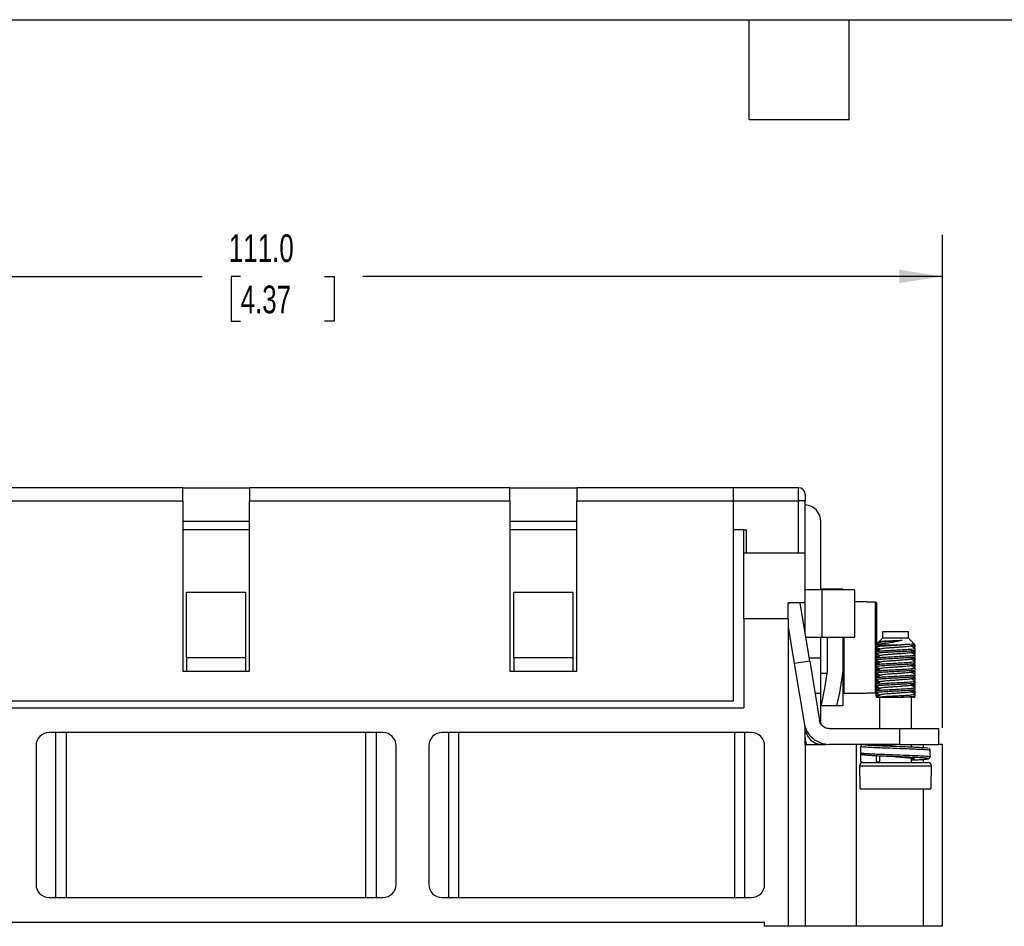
# Model space of a CAD drawing. Header units: millimetres. Extents: x 6 to 273, y 6 to 210.
# Tile 4 of 16: x 80 to 155, y 140 to 210. Entities that reach past the tile are written whole.
import ezdxf

# ---------------------------------------------------------------- set-up
doc = ezdxf.new("R2010")
doc.units = ezdxf.units.MM
doc.linetypes.add('SLD-Solid', pattern=[0])
doc.layers.add('DIMENSIONS', color=140, linetype='SLD-Solid', lineweight=25)
doc.layers.add('TEXT', color=140, linetype='SLD-Solid', lineweight=25)
doc.styles.add('SLDTEXTSTYLE0', font='TXT', dxfattribs={"width": 0.7})
doc.dimstyles.new('SLDDIMSTYLE1', dxfattribs={"dimtxt": 2.158008, "dimasz": 3.302, "dimexe": 0, "dimexo": 0.0625, "dimgap": 0.539502, "dimtad": 0, "dimtih": 1, "dimtoh": 1, "dimrnd": 1e-09, "dimzin": 4, "dimdsep": 46, "dimtxsty": 'SLDTEXTSTYLE0', "dimsah": 1, "dimcen": 0.09, "dimadec": 0, "dimazin": 1, "dimtfac": 1, "dimtofl": 0, "dimtmove": 0, "dimatfit": 3, "dimfxl": 0, "dimfrac": 2, "dimtolj": 1, "dimtzin": 12, "dimarcsym": 0})

# ---------------------------------------------------------------- blocks, each defined once
blk = doc.blocks.new('_D_6')
at = {"layer": 'DIMENSIONS'}
for p, q in [((39.662, 155.46), (39.662, 193.116)), ((150.662, 155.46), (150.662, 193.116)), ((39.662, 189.941), (94.112, 189.941)), ((97.036, 189.941), (96.311, 189.941)), ((96.311, 189.941), (96.311, 186.511)), ((103.449, 189.941), (104.173, 189.941)), ((104.173, 189.941), (104.173, 186.511)), ((150.662, 189.941), (106.373, 189.941)), ((96.311, 186.511), (97.036, 186.511)), ((104.173, 186.511), (103.449, 186.511))]:
    blk.add_line(p, q, dxfattribs=at)
for points in [[(39.662, 189.941), (42.964, 189.433), (42.964, 190.449)], [(150.662, 189.941), (147.36, 190.449), (147.36, 189.433)]]:
    blk.add_solid(points, dxfattribs=at)
at = {"layer": 'DIMENSIONS', "char_height": 2.1167, "attachment_point": 1, "style": 'SLDTEXTSTYLE0'}
for s, insert in [('111.0', (96.138, 193.153)), ('4.37', (97.036, 189.24))]:
    blk.add_mtext(s, dxfattribs=dict(at, insert=insert))

msp = doc.modelspace()

# ---------------------------------------------------------------- linework, layer by layer
for p, q in [((92.612, 173.79), (72.712, 173.79)), ((92.612, 172.79), (92.612, 173.79)), ((92.612, 173.79), (97.712, 173.79)), ((117.612, 173.79), (97.712, 173.79)), ((97.712, 173.79), (97.712, 172.79)), ((117.612, 172.79), (117.612, 173.79)), ((117.612, 173.79), (122.712, 173.79)), ((134.662, 173.79), (122.712, 173.79)), ((122.712, 173.79), (122.712, 172.79)), ((134.662, 173.79), (134.662, 172.79)), ((139.662, 173.79), (134.662, 173.79)), ((139.662, 172.79), (139.662, 173.79)), ((72.712, 172.79), (92.612, 172.79)), ((92.612, 172.79), (92.612, 159.79)), ((97.712, 159.79), (97.712, 172.79)), ((97.712, 172.79), (117.612, 172.79)), ((117.612, 172.79), (117.612, 159.79)), ((122.712, 159.79), (122.712, 172.79)), ((122.712, 172.79), (134.662, 172.79)), ((134.662, 172.79), (134.662, 157.49)), ((134.662, 172.79), (139.662, 172.79)), ((140.162, 172.79), (139.662, 172.79)), ((139.662, 168.79), (139.662, 172.79)), ((140.162, 168.79), (140.162, 172.79)), ((92.612, 171.25), (97.712, 171.25)), ((117.612, 171.25), (122.712, 171.25)), ((141.362, 165.99), (141.362, 171.19)), ((97.712, 170.59), (92.612, 170.59)), ((122.712, 170.59), (117.612, 170.59)), ((135.462, 170.59), (134.662, 170.59)), ((135.462, 168.79), (135.462, 170.59)), ((135.462, 170.59), (135.662, 170.59)), ((135.662, 170.59), (135.662, 168.79)), ((135.462, 163.79), (135.462, 168.79)), ((140.162, 168.79), (135.462, 168.79)), ((140.162, 164.99), (140.162, 168.79)), ((92.912, 160.79), (92.912, 165.79)), ((97.412, 165.79), (92.912, 165.79)), ((97.412, 165.79), (97.412, 160.79)), ((117.912, 160.79), (117.912, 165.79)), ((122.412, 165.79), (117.912, 165.79)), ((122.412, 165.79), (122.412, 160.79)), ((141.462, 165.99), (140.162, 165.99)), ((142.562, 166.04), (141.362, 166.04)), ((141.462, 162.39), (141.462, 165.99)), ((143.962, 165.99), (141.462, 165.99)), ((142.572, 165.99), (142.562, 166.04)), ((143.037, 166.04), (143.037, 165.99)), ((143.962, 162.39), (143.962, 165.99)), ((139.155, 164.99), (138.862, 164.942)), ((140.162, 164.99), (138.862, 164.99)), ((138.862, 163.79), (138.862, 164.99)), ((140.51, 160.551), (139.778, 164.99)), ((140.162, 162.665), (140.162, 164.99)), ((144.837, 165.09), (143.962, 165.09)), ((144.837, 165.09), (144.837, 165.064)), ((145.537, 158.125), (145.537, 165.055)), ((135.462, 163.79), (135.462, 156.99)), ((138.862, 163.79), (135.462, 163.79)), ((138.862, 163.79), (138.862, 140.29)), ((138.862, 163.173), (139.326, 160.356)), ((146.062, 162.796), (146.062, 162.296)), ((148.062, 162.796), (146.062, 162.796)), ((148.062, 162.296), (148.062, 162.796)), ((140.207, 162.39), (141.462, 162.39)), ((141.362, 160.79), (141.362, 162.39)), ((141.462, 162.39), (143.962, 162.39)), ((141.837, 162.39), (141.837, 159.791)), ((143.037, 162.39), (143.037, 159.791)), ((143.137, 161.59), (143.137, 162.39)), ((145.562, 161.772), (145.562, 161.648)), ((145.631, 161.796), (147.481, 161.796)), ((145.788, 162.023), (145.637, 161.871)), ((145.637, 161.851), (145.664, 161.835)), ((145.786, 162.015), (145.88, 161.96)), ((146.062, 162.296), (145.792, 162.026)), ((148.062, 162.296), (146.062, 162.296)), ((148.49, 161.867), (148.062, 162.296)), ((148.554, 161.78), (148.476, 161.825)), ((148.483, 161.861), (148.497, 161.857)), ((148.558, 161.777), (148.549, 161.78)), ((148.562, 161.648), (148.562, 161.772)), ((143.137, 158.09), (143.137, 161.59)), ((145.562, 161.272), (145.562, 161.148)), ((145.664, 161.085), (145.569, 161.03)), ((145.637, 161.319), (145.637, 161.59)), ((145.664, 161.585), (145.637, 161.569)), ((145.637, 161.351), (145.664, 161.335)), ((148.459, 161.585), (148.557, 161.642)), ((148.556, 161.279), (148.459, 161.335)), ((148.459, 161.085), (148.557, 161.142)), ((148.558, 161.027), (148.547, 161.03)), ((148.562, 161.398), (148.562, 161.522)), ((148.562, 161.148), (148.562, 161.272)), ((148.562, 160.898), (148.562, 161.022)), ((97.412, 160.79), (92.912, 160.79)), ((92.912, 160.79), (92.912, 159.79)), ((97.412, 160.79), (97.412, 159.79)), ((117.912, 160.79), (117.912, 159.79)), ((122.412, 160.79), (117.912, 160.79)), ((122.412, 160.79), (122.412, 159.79)), ((140.51, 160.551), (139.326, 160.356)), ((139.326, 160.356), (140.074, 155.823)), ((140.471, 160.79), (141.362, 160.79)), ((140.51, 160.551), (141.258, 156.018)), ((141.362, 158.09), (141.362, 160.79)), ((145.562, 160.772), (145.562, 160.648)), ((145.562, 160.272), (145.562, 160.148)), ((145.574, 160.272), (145.565, 160.277)), ((145.578, 160.885), (145.664, 160.835)), ((145.664, 160.585), (145.637, 160.569)), ((145.637, 160.351), (145.664, 160.335)), ((148.557, 160.778), (148.459, 160.835)), ((148.459, 160.585), (148.557, 160.642)), ((148.555, 160.28), (148.459, 160.335)), ((148.558, 160.277), (148.547, 160.28)), ((148.562, 160.648), (148.562, 160.772)), ((148.562, 160.398), (148.562, 160.522)), ((148.562, 160.148), (148.562, 160.272)), ((92.612, 159.79), (97.712, 159.79)), ((117.612, 159.79), (122.712, 159.79)), ((141.362, 159.64), (141.814, 159.64)), ((143.037, 159.791), (143.037, 157.14)), ((145.562, 159.772), (145.562, 159.648)), ((145.664, 160.085), (145.637, 160.069)), ((145.637, 159.851), (145.664, 159.835)), ((145.664, 159.585), (145.637, 159.569)), ((148.459, 160.085), (148.557, 160.142)), ((148.555, 159.779), (148.459, 159.835)), ((148.459, 159.585), (148.557, 159.642)), ((148.558, 159.527), (148.548, 159.53)), ((148.562, 159.898), (148.562, 160.022)), ((148.562, 159.648), (148.562, 159.772)), ((148.562, 159.398), (148.562, 159.522)), ((145.562, 159.272), (145.562, 159.148)), ((145.562, 158.772), (145.562, 158.648)), ((145.637, 159.351), (145.664, 159.335)), ((145.664, 159.085), (145.637, 159.069)), ((145.637, 158.851), (145.664, 158.835)), ((148.557, 159.278), (148.459, 159.335)), ((148.459, 159.085), (148.557, 159.142)), ((148.556, 158.779), (148.459, 158.835)), ((148.558, 159.027), (148.548, 159.03)), ((148.562, 159.148), (148.562, 159.272)), ((148.562, 158.898), (148.562, 159.022)), ((148.562, 158.648), (148.562, 158.772)), ((140.916, 158.09), (141.362, 158.09)), ((141.362, 155.751), (141.362, 158.09)), ((143.137, 158.09), (144.837, 158.09)), ((144.837, 158.117), (144.837, 158.09)), ((145.562, 158.272), (145.562, 158.148)), ((145.562, 158.022), (145.562, 157.898)), ((145.574, 158.272), (145.565, 158.277)), ((145.664, 158.085), (145.567, 158.029)), ((145.664, 158.585), (145.637, 158.569)), ((145.637, 158.351), (145.664, 158.335)), ((148.459, 158.585), (148.557, 158.642)), ((148.555, 158.28), (148.459, 158.335)), ((148.459, 158.085), (148.557, 158.142)), ((148.558, 158.277), (148.547, 158.28)), ((148.562, 158.398), (148.562, 158.522)), ((148.562, 158.148), (148.562, 158.272)), ((148.562, 157.898), (148.562, 158.022)), ((134.662, 157.49), (55.662, 157.49)), ((145.569, 157.89), (145.664, 157.835)), ((145.631, 157.796), (147.481, 157.796)), ((145.837, 157.796), (145.837, 155.39)), ((148.287, 155.39), (148.287, 157.796)), ((148.556, 157.779), (148.459, 157.835)), ((54.862, 156.99), (135.462, 156.99)), ((142.562, 157.14), (141.362, 157.14)), ((107.912, 155.09), (82.412, 155.09)), ((82.912, 142.49), (82.912, 155.09)), ((83.712, 155.09), (83.712, 142.49)), ((106.612, 142.49), (106.612, 155.09)), ((107.412, 142.49), (107.412, 155.09)), ((136.062, 155.09), (112.412, 155.09)), ((112.912, 155.09), (112.912, 142.49)), ((113.712, 142.49), (113.712, 155.09)), ((134.762, 155.09), (134.762, 142.49)), ((135.562, 142.49), (135.562, 155.09)), ((140.162, 154.19), (140.162, 155.575)), ((141.998, 155.39), (147.362, 155.39)), ((147.362, 155.39), (147.362, 154.19)), ((147.362, 155.39), (150.362, 155.39)), ((150.362, 154.19), (150.362, 155.39)), ((140.162, 154.19), (140.162, 140.29)), ((140.162, 154.19), (141.762, 154.19)), ((147.362, 154.19), (141.998, 154.19)), ((144.062, 154.19), (144.062, 140.29)), ((145.837, 154.19), (145.837, 154.144)), ((147.362, 154.19), (150.362, 154.19)), ((148.287, 153.997), (148.287, 154.19)), ((149.162, 154.19), (149.162, 153.95)), ((150.662, 154.19), (150.362, 154.19)), ((150.662, 140.29), (150.662, 154.19)), ((81.412, 154.09), (81.412, 143.49)), ((108.912, 143.49), (108.912, 154.09)), ((111.412, 154.09), (111.412, 143.49)), ((137.062, 143.49), (137.062, 154.09)), ((144.412, 152.946), (144.412, 153.446)), ((144.417, 153.54), (144.417, 154.04)), ((149.712, 153.246), (149.712, 153.746)), ((145.612, 152.796), (145.612, 153.305)), ((145.837, 153.295), (145.837, 152.796)), ((148.287, 152.796), (148.287, 153.148)), ((149.162, 153.042), (149.162, 152.796)), ((144.312, 152.546), (144.312, 151.796)), ((144.312, 152.546), (147.061, 152.546)), ((147.061, 152.546), (149.812, 152.546)), ((149.812, 151.796), (149.812, 152.546)), ((144.357, 151.796), (144.312, 151.796)), ((144.357, 150.796), (144.357, 151.796)), ((149.812, 151.796), (149.766, 151.796)), ((149.766, 151.796), (149.766, 150.796)), ((144.357, 150.796), (149.766, 150.796)), ((149.162, 150.796), (149.162, 140.29)), ((82.412, 142.49), (107.912, 142.49)), ((112.412, 142.49), (136.062, 142.49)), ((137.062, 140.59), (53.262, 140.59)), ((137.062, 140.29), (137.062, 140.59)), ((138.862, 140.29), (137.062, 140.29)), ((140.162, 140.29), (138.862, 140.29)), ((144.062, 140.29), (140.162, 140.29)), ((149.162, 140.29), (144.062, 140.29)), ((150.662, 140.29), (149.162, 140.29))]:
    msp.add_line(p, q)
for centre, radius, start, end in [((139.662, 173.29), 0.5, 0, 90), ((140.062, 171.19), 1.3, 0, 85.58827), ((143.137, 158.19), 0.1, 180, 270), ((82.412, 154.09), 1, 90, 180), ((107.912, 154.09), 1, 0, 90), ((112.412, 154.09), 1, 90, 180), ((136.062, 154.09), 1, 0, 90), ((141.462, 155.49), 1.3, 180, 270), ((141.462, 154.676), 1.3, 180, 201.97188), ((144.562, 152.546), 0.25, 90, 180), ((149.562, 152.546), 0.25, 0, 90), ((82.412, 143.49), 1, 180, 270), ((107.912, 143.49), 1, 270, 0), ((112.412, 143.49), 1, 180, 270), ((136.062, 143.49), 1, 270, 0)]:
    msp.add_arc(centre, radius, start, end)
for start_param, end_param in [(1.429974, 1.447625), (4.83556, 4.853211)]:
    msp.add_ellipse((139.922, 161.59), major_axis=(40.005, 0), ratio=0.087489, start_param=start_param, end_param=end_param)
for points in [[(140.162, 173.29), (140.162, 173.29), (140.162, 173.066), (140.162, 172.79)], [(143.037, 166.04), (142.93, 166.04), (142.759, 166.04), (142.562, 166.04)], [(147.568, 162.121), (147.415, 162.093), (147.244, 162.065), (147.061, 162.036)], [(147.568, 162.121), (147.411, 162.114), (147.239, 162.106), (147.061, 162.098)], [(141.837, 159.791), (141.73, 158.898), (141.559, 158.017), (141.362, 157.14)], [(143.037, 159.791), (142.93, 158.898), (142.759, 158.017), (142.562, 157.14)], [(143.037, 157.14), (142.93, 157.14), (142.759, 157.14), (142.562, 157.14)]]:
    msp.add_open_spline(points, degree=3)
for points, knots in [([(145.637, 164.953), (145.637, 164.965), (145.635, 164.976), (145.631, 164.987), (145.627, 164.998), (145.621, 165.008), (145.614, 165.017), (145.607, 165.026), (145.598, 165.034), (145.589, 165.04), (145.579, 165.046), (145.568, 165.051), (145.557, 165.053), (145.55, 165.055), (145.543, 165.055), (145.537, 165.055)], [0, 0, 0, 0, 0.0000344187, 0.0000344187, 0.0000344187, 0.0000688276, 0.0000688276, 0.0000688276, 0.0001033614, 0.0001033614, 0.0001033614, 0.0001377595, 0.0001377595, 0.0001377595, 0.0001579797, 0.0001579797, 0.0001579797, 0.0001579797]), ([(145.637, 161.819), (145.637, 161.937), (145.637, 162.25), (145.637, 162.755), (145.637, 163.313), (145.637, 163.822), (145.637, 164.259), (145.637, 164.595), (145.637, 164.839), (145.637, 164.915), (145.637, 164.953)], [0, 0, 0, 0, 0.076985, 0.20398, 0.339444, 0.475024, 0.610487, 0.746067, 0.873004, 1, 1, 1, 1]), ([(145.574, 161.648), (145.57, 161.649), (145.545, 161.659), (145.664, 161.679), (145.929, 161.708), (146.338, 161.733), (146.737, 161.755), (147.125, 161.776), (147.341, 161.788), (147.481, 161.796)], [0, 0, 0, 0, 0.03416, 0.216265, 0.39839, 0.580586, 0.762689, 0.847076, 1, 1, 1, 1]), ([(145.574, 161.772), (145.57, 161.774), (145.55, 161.782), (145.595, 161.79), (145.631, 161.796)], [0, 0, 0, 0, 0.207829, 1, 1, 1, 1]), ([(145.895, 161.969), (145.841, 161.938), (145.732, 161.874), (145.623, 161.811), (145.569, 161.78)], [0, 0, 0, 0, 0.499807, 1, 1, 1, 1]), ([(145.631, 161.796), (145.755, 161.834), (145.959, 161.875), (146.341, 161.933), (146.478, 161.95), (146.766, 161.991), (146.915, 162.013), (147.061, 162.036)], [0, 0, 0, 0, 0.5, 0.5, 0.75, 0.75, 1, 1, 1, 1]), ([(145.737, 161.877), (145.719, 161.876), (145.641, 161.87), (145.64, 161.865), (145.64, 161.861)], [0, 0, 0, 0, 0.234487, 1, 1, 1, 1]), ([(147.061, 162.098), (146.926, 162.092), (146.656, 162.08), (146.286, 162.065), (145.996, 162.048), (145.816, 162.032), (145.804, 162.023), (145.799, 162.019)], [0, 0, 0, 0, 0.207794, 0.41554, 0.62698, 0.843923, 1, 1, 1, 1]), ([(148.227, 161.701), (148.207, 161.694), (148.165, 161.68), (147.997, 161.657), (147.769, 161.635), (147.49, 161.616), (147.179, 161.593), (146.856, 161.571), (146.553, 161.549), (146.285, 161.53), (146.074, 161.507), (145.937, 161.486), (145.912, 161.474), (145.901, 161.469)], [0, 0, 0, 0, 0.09223, 0.187045, 0.280038, 0.370083, 0.463572, 0.558354, 0.650897, 0.741102, 0.834933, 0.929629, 1, 1, 1, 1]), ([(147.568, 162.121), (147.515, 162.117), (147.364, 162.107), (147.091, 162.087), (146.771, 162.064), (146.476, 162.044), (146.221, 162.024), (146.029, 162.001), (145.92, 161.982), (145.909, 161.972), (145.905, 161.969)], [0, 0, 0, 0, 0.077412, 0.22193, 0.366946, 0.507133, 0.646882, 0.791752, 0.936455, 1, 1, 1, 1]), ([(148.487, 161.856), (148.468, 161.851), (148.425, 161.84), (148.169, 161.822), (147.833, 161.808), (147.581, 161.8), (147.481, 161.796)], [0, 0, 0, 0, 0.2482669, 0.5313553, 0.8144418, 1, 1, 1, 1]), ([(148.227, 161.701), (148.282, 161.732), (148.369, 161.783), (148.456, 161.834), (148.489, 161.853)], [0, 0, 0, 0, 0.624017, 1, 1, 1, 1]), ([(148.557, 161.528), (148.502, 161.56), (148.398, 161.62), (148.293, 161.681), (148.243, 161.71)], [0, 0, 0, 0, 0.5214396, 1, 1, 1, 1]), ([(148.26, 161.721), (148.27, 161.722), (148.399, 161.732), (148.524, 161.75), (148.541, 161.766), (148.549, 161.772)], [0, 0, 0, 0, 0.043692, 0.57124, 1, 1, 1, 1]), ([(145.574, 161.272), (145.57, 161.274), (145.545, 161.284), (145.664, 161.304), (145.929, 161.333), (146.337, 161.358), (146.738, 161.379), (147.125, 161.401), (147.513, 161.423), (147.952, 161.446), (148.31, 161.473), (148.53, 161.5), (148.543, 161.516), (148.549, 161.522)], [0, 0, 0, 0, 0.020161, 0.127637, 0.235124, 0.342654, 0.450129, 0.499933, 0.590139, 0.697661, 0.805137, 0.912633, 1, 1, 1, 1]), ([(145.574, 161.148), (145.57, 161.149), (145.545, 161.159), (145.664, 161.179), (145.929, 161.208), (146.337, 161.233), (146.738, 161.255), (147.125, 161.276), (147.513, 161.298), (147.952, 161.321), (148.31, 161.348), (148.53, 161.376), (148.543, 161.391), (148.549, 161.398)], [0, 0, 0, 0, 0.0201611, 0.1276368, 0.2351245, 0.3426544, 0.4501292, 0.4999334, 0.5901386, 0.6976613, 0.8051365, 0.9126331, 1, 1, 1, 1]), ([(145.574, 160.772), (145.57, 160.774), (145.545, 160.784), (145.664, 160.804), (145.929, 160.833), (146.337, 160.858), (146.738, 160.879), (147.125, 160.901), (147.513, 160.923), (147.952, 160.946), (148.31, 160.973), (148.53, 161), (148.543, 161.016), (148.549, 161.022)], [0, 0, 0, 0, 0.020161, 0.127637, 0.235124, 0.342654, 0.450129, 0.499933, 0.590139, 0.697661, 0.805137, 0.912633, 1, 1, 1, 1]), ([(145.566, 161.642), (145.62, 161.611), (145.725, 161.55), (145.829, 161.489), (145.88, 161.46)], [0, 0, 0, 0, 0.5210849, 1, 1, 1, 1]), ([(145.566, 161.142), (145.62, 161.111), (145.725, 161.05), (145.829, 160.989), (145.88, 160.96)], [0, 0, 0, 0, 0.521093, 1, 1, 1, 1]), ([(145.893, 160.968), (145.839, 160.936), (145.73, 160.873), (145.621, 160.81), (145.566, 160.778)], [0, 0, 0, 0, 0.499753, 1, 1, 1, 1]), ([(145.894, 161.469), (145.84, 161.437), (145.731, 161.374), (145.622, 161.311), (145.567, 161.279)], [0, 0, 0, 0, 0.499775, 1, 1, 1, 1]), ([(145.637, 161.419), (145.648, 161.422), (145.678, 161.432), (145.788, 161.441), (145.858, 161.447)], [0, 0, 0, 0, 0.368657, 1, 1, 1, 1]), ([(145.637, 160.819), (145.637, 160.881), (145.637, 160.973), (145.637, 161.07), (145.637, 161.101)], [0, 0, 0, 0, 0.675133, 1, 1, 1, 1]), ([(145.65, 161.547), (145.656, 161.549), (145.663, 161.553), (145.701, 161.556), (145.712, 161.557)], [0, 0, 0, 0, 0.6951851, 1, 1, 1, 1]), ([(145.657, 161.048), (145.661, 161.05), (145.668, 161.053), (145.701, 161.056), (145.712, 161.057)], [0, 0, 0, 0, 0.641278, 1, 1, 1, 1]), ([(148.219, 161.201), (148.209, 161.196), (148.185, 161.184), (148.048, 161.163), (147.838, 161.14), (147.57, 161.121), (147.267, 161.1), (146.944, 161.077), (146.632, 161.055), (146.354, 161.035), (146.123, 161.014), (145.968, 160.991), (145.893, 160.975), (145.895, 160.968), (145.895, 160.968)], [0, 0, 0, 0, 0.066327, 0.1608414, 0.2544939, 0.3445262, 0.4368927, 0.5314929, 0.6248037, 0.7146763, 0.8074919, 0.902125, 0.9950456, 1, 1, 1, 1]), ([(148.227, 161.201), (148.282, 161.232), (148.391, 161.296), (148.5, 161.359), (148.554, 161.39)], [0, 0, 0, 0, 0.49978, 1, 1, 1, 1]), ([(148.554, 161.03), (148.5, 161.061), (148.396, 161.121), (148.293, 161.182), (148.243, 161.21)], [0, 0, 0, 0, 0.524864, 1, 1, 1, 1]), ([(148.263, 161.221), (148.272, 161.222), (148.4, 161.232), (148.524, 161.25), (148.541, 161.266), (148.549, 161.272)], [0, 0, 0, 0, 0.039263, 0.569254, 1, 1, 1, 1]), ([(148.409, 161.614), (148.445, 161.618), (148.548, 161.63), (148.548, 161.641), (148.549, 161.648)], [0, 0, 0, 0, 0.354891, 1, 1, 1, 1]), ([(148.409, 161.114), (148.445, 161.118), (148.548, 161.13), (148.548, 161.141), (148.549, 161.148)], [0, 0, 0, 0, 0.354966, 1, 1, 1, 1]), ([(145.574, 160.648), (145.57, 160.649), (145.545, 160.659), (145.664, 160.679), (145.929, 160.708), (146.337, 160.733), (146.738, 160.755), (147.125, 160.776), (147.513, 160.798), (147.952, 160.821), (148.31, 160.848), (148.53, 160.876), (148.543, 160.891), (148.549, 160.898)], [0, 0, 0, 0, 0.020161, 0.127637, 0.235124, 0.342654, 0.450129, 0.499933, 0.590139, 0.697661, 0.805137, 0.912633, 1, 1, 1, 1]), ([(145.574, 160.148), (145.57, 160.149), (145.545, 160.159), (145.664, 160.179), (145.929, 160.208), (146.337, 160.233), (146.738, 160.255), (147.125, 160.276), (147.513, 160.298), (147.952, 160.321), (148.31, 160.348), (148.53, 160.376), (148.543, 160.391), (148.549, 160.398)], [0, 0, 0, 0, 0.020161, 0.127637, 0.235124, 0.342654, 0.450129, 0.499933, 0.590139, 0.697661, 0.805137, 0.912633, 1, 1, 1, 1]), ([(145.565, 160.902), (145.588, 160.911), (145.625, 160.926), (145.792, 160.941), (145.858, 160.947)], [0, 0, 0, 0, 0.60595, 1, 1, 1, 1]), ([(145.566, 160.642), (145.62, 160.611), (145.725, 160.55), (145.829, 160.489), (145.88, 160.46)], [0, 0, 0, 0, 0.521139, 1, 1, 1, 1]), ([(145.895, 160.469), (145.84, 160.437), (145.732, 160.374), (145.623, 160.311), (145.568, 160.28)], [0, 0, 0, 0, 0.499823, 1, 1, 1, 1]), ([(145.576, 160.28), (145.601, 160.288), (145.654, 160.304), (145.934, 160.333), (146.336, 160.358), (146.738, 160.379), (147.125, 160.401), (147.513, 160.423), (147.952, 160.446), (148.31, 160.473), (148.53, 160.5), (148.543, 160.516), (148.549, 160.522)], [0, 0, 0, 0, 0.100271, 0.211131, 0.322034, 0.43288, 0.484246, 0.577281, 0.688177, 0.799024, 0.909892, 1, 1, 1, 1]), ([(145.637, 160.319), (145.637, 160.36), (145.637, 160.449), (145.637, 160.547), (145.637, 160.601)], [0, 0, 0, 0, 0.4544229, 1, 1, 1, 1]), ([(145.637, 160.419), (145.648, 160.422), (145.678, 160.432), (145.788, 160.441), (145.858, 160.447)], [0, 0, 0, 0, 0.368627, 1, 1, 1, 1]), ([(145.654, 160.548), (145.659, 160.55), (145.666, 160.553), (145.701, 160.556), (145.712, 160.557)], [0, 0, 0, 0, 0.668666, 1, 1, 1, 1]), ([(148.218, 160.701), (148.214, 160.698), (148.203, 160.688), (148.094, 160.669), (147.902, 160.646), (147.647, 160.626), (147.352, 160.606), (147.032, 160.583), (146.715, 160.56), (146.426, 160.541), (146.18, 160.52), (146.002, 160.497), (145.909, 160.48), (145.904, 160.471), (145.903, 160.469)], [0, 0, 0, 0, 0.0405473, 0.1351121, 0.2297854, 0.3211122, 0.4127251, 0.5074939, 0.6019374, 0.6927854, 0.7849501, 0.8798709, 0.9740335, 1, 1, 1, 1]), ([(148.222, 160.201), (148.222, 160.2), (148.219, 160.192), (148.133, 160.175), (147.962, 160.153), (147.721, 160.131), (147.436, 160.112), (147.12, 160.089), (146.799, 160.066), (146.501, 160.046), (146.242, 160.026), (146.044, 160.003), (145.925, 159.983), (145.909, 159.973), (145.904, 159.969)], [0, 0, 0, 0, 0.014824, 0.108671, 0.203599, 0.296078, 0.386589, 0.480755, 0.575569, 0.66753, 0.758414, 0.852848, 0.947498, 1, 1, 1, 1]), ([(148.227, 160.701), (148.282, 160.732), (148.391, 160.796), (148.5, 160.859), (148.554, 160.89)], [0, 0, 0, 0, 0.499781, 1, 1, 1, 1]), ([(148.227, 160.201), (148.282, 160.232), (148.391, 160.296), (148.499, 160.359), (148.554, 160.39)], [0, 0, 0, 0, 0.4997818, 1, 1, 1, 1]), ([(148.556, 160.529), (148.501, 160.561), (148.397, 160.621), (148.293, 160.681), (148.243, 160.71)], [0, 0, 0, 0, 0.523313, 1, 1, 1, 1]), ([(148.557, 160.028), (148.502, 160.06), (148.398, 160.121), (148.293, 160.181), (148.243, 160.21)], [0, 0, 0, 0, 0.521785, 1, 1, 1, 1]), ([(148.259, 160.721), (148.269, 160.722), (148.399, 160.732), (148.524, 160.75), (148.541, 160.766), (148.549, 160.772)], [0, 0, 0, 0, 0.044607, 0.57165, 1, 1, 1, 1]), ([(148.26, 160.221), (148.27, 160.222), (148.399, 160.232), (148.524, 160.25), (148.541, 160.266), (148.549, 160.272)], [0, 0, 0, 0, 0.04386, 0.571315, 1, 1, 1, 1]), ([(148.409, 160.614), (148.445, 160.618), (148.548, 160.63), (148.548, 160.641), (148.549, 160.648)], [0, 0, 0, 0, 0.354837, 1, 1, 1, 1]), ([(145.574, 159.772), (145.57, 159.774), (145.545, 159.784), (145.664, 159.804), (145.929, 159.833), (146.337, 159.858), (146.738, 159.879), (147.125, 159.901), (147.513, 159.923), (147.952, 159.946), (148.31, 159.973), (148.53, 160), (148.543, 160.016), (148.549, 160.022)], [0, 0, 0, 0, 0.020161, 0.127637, 0.235124, 0.342654, 0.450129, 0.499933, 0.590139, 0.697661, 0.805137, 0.912633, 1, 1, 1, 1]), ([(145.574, 159.648), (145.57, 159.649), (145.545, 159.659), (145.664, 159.679), (145.929, 159.708), (146.337, 159.733), (146.738, 159.755), (147.125, 159.776), (147.513, 159.798), (147.952, 159.821), (148.31, 159.848), (148.53, 159.876), (148.543, 159.891), (148.549, 159.898)], [0, 0, 0, 0, 0.020161, 0.127637, 0.235124, 0.342654, 0.450129, 0.499933, 0.590139, 0.697661, 0.805137, 0.912633, 1, 1, 1, 1]), ([(145.574, 159.272), (145.57, 159.274), (145.545, 159.284), (145.664, 159.304), (145.929, 159.333), (146.337, 159.358), (146.738, 159.379), (147.125, 159.401), (147.513, 159.423), (147.952, 159.446), (148.31, 159.473), (148.53, 159.5), (148.543, 159.516), (148.549, 159.522)], [0, 0, 0, 0, 0.020161, 0.127637, 0.235124, 0.342654, 0.450129, 0.499933, 0.590139, 0.697661, 0.805137, 0.912633, 1, 1, 1, 1]), ([(145.566, 160.142), (145.62, 160.111), (145.725, 160.05), (145.829, 159.989), (145.88, 159.96)], [0, 0, 0, 0, 0.521187, 1, 1, 1, 1]), ([(145.566, 159.642), (145.62, 159.611), (145.725, 159.55), (145.829, 159.489), (145.88, 159.46)], [0, 0, 0, 0, 0.52122, 1, 1, 1, 1]), ([(145.893, 159.468), (145.839, 159.436), (145.73, 159.373), (145.621, 159.31), (145.566, 159.278)], [0, 0, 0, 0, 0.499745, 1, 1, 1, 1]), ([(145.894, 159.969), (145.84, 159.937), (145.731, 159.874), (145.622, 159.811), (145.568, 159.779)], [0, 0, 0, 0, 0.499781, 1, 1, 1, 1]), ([(145.637, 159.819), (145.637, 159.838), (145.637, 159.923), (145.637, 160.023), (145.637, 160.101)], [0, 0, 0, 0, 0.2231824, 1, 1, 1, 1]), ([(145.637, 159.919), (145.648, 159.922), (145.678, 159.932), (145.788, 159.941), (145.858, 159.947)], [0, 0, 0, 0, 0.368649, 1, 1, 1, 1]), ([(145.637, 159.319), (145.637, 159.336), (145.637, 159.417), (145.637, 159.519), (145.637, 159.601)], [0, 0, 0, 0, 0.203589, 1, 1, 1, 1]), ([(145.637, 159.419), (145.648, 159.422), (145.678, 159.432), (145.788, 159.441), (145.858, 159.447)], [0, 0, 0, 0, 0.368636, 1, 1, 1, 1]), ([(145.65, 160.047), (145.656, 160.049), (145.664, 160.053), (145.701, 160.056), (145.712, 160.057)], [0, 0, 0, 0, 0.6925724, 1, 1, 1, 1]), ([(145.655, 159.548), (145.66, 159.55), (145.667, 159.553), (145.701, 159.556), (145.712, 159.557)], [0, 0, 0, 0, 0.656967, 1, 1, 1, 1]), ([(148.224, 159.701), (148.207, 159.695), (148.172, 159.681), (148.015, 159.659), (147.792, 159.637), (147.517, 159.618), (147.209, 159.596), (146.885, 159.573), (146.579, 159.551), (146.308, 159.532), (146.091, 159.509), (145.942, 159.487), (145.911, 159.474), (145.897, 159.468)], [0, 0, 0, 0, 0.083447, 0.178023, 0.271098, 0.360899, 0.453875, 0.548458, 0.641119, 0.730973, 0.824327, 0.918864, 1, 1, 1, 1]), ([(148.227, 159.701), (148.282, 159.732), (148.391, 159.796), (148.499, 159.859), (148.554, 159.89)], [0, 0, 0, 0, 0.499783, 1, 1, 1, 1]), ([(148.555, 159.529), (148.501, 159.561), (148.397, 159.621), (148.293, 159.681), (148.243, 159.71)], [0, 0, 0, 0, 0.523522, 1, 1, 1, 1]), ([(148.259, 159.721), (148.269, 159.722), (148.399, 159.732), (148.524, 159.75), (148.541, 159.766), (148.549, 159.772)], [0, 0, 0, 0, 0.044722, 0.571702, 1, 1, 1, 1]), ([(148.409, 160.114), (148.445, 160.118), (148.548, 160.13), (148.548, 160.141), (148.549, 160.148)], [0, 0, 0, 0, 0.35487, 1, 1, 1, 1]), ([(148.409, 159.614), (148.445, 159.618), (148.548, 159.63), (148.548, 159.641), (148.549, 159.648)], [0, 0, 0, 0, 0.354863, 1, 1, 1, 1]), ([(145.574, 159.148), (145.57, 159.149), (145.545, 159.159), (145.664, 159.179), (145.929, 159.208), (146.337, 159.233), (146.738, 159.255), (147.125, 159.276), (147.513, 159.298), (147.952, 159.321), (148.31, 159.348), (148.53, 159.376), (148.543, 159.391), (148.549, 159.398)], [0, 0, 0, 0, 0.020161, 0.127637, 0.235124, 0.342654, 0.450129, 0.499933, 0.590139, 0.697661, 0.805137, 0.912633, 1, 1, 1, 1]), ([(145.574, 158.772), (145.57, 158.774), (145.545, 158.784), (145.664, 158.804), (145.929, 158.833), (146.337, 158.858), (146.738, 158.879), (147.125, 158.901), (147.513, 158.923), (147.952, 158.946), (148.31, 158.973), (148.53, 159), (148.543, 159.016), (148.549, 159.022)], [0, 0, 0, 0, 0.020161, 0.127637, 0.235124, 0.342654, 0.450129, 0.499933, 0.590139, 0.697661, 0.805137, 0.912633, 1, 1, 1, 1]), ([(145.574, 158.648), (145.57, 158.649), (145.545, 158.659), (145.664, 158.679), (145.929, 158.708), (146.337, 158.733), (146.738, 158.755), (147.125, 158.776), (147.513, 158.798), (147.952, 158.821), (148.31, 158.848), (148.53, 158.876), (148.543, 158.891), (148.549, 158.898)], [0, 0, 0, 0, 0.0201611, 0.1276368, 0.2351245, 0.3426544, 0.4501292, 0.4999334, 0.5901386, 0.6976613, 0.8051365, 0.9126331, 1, 1, 1, 1]), ([(145.566, 159.142), (145.62, 159.111), (145.725, 159.05), (145.829, 158.989), (145.88, 158.96)], [0, 0, 0, 0, 0.521276, 1, 1, 1, 1]), ([(145.894, 158.968), (145.839, 158.937), (145.731, 158.874), (145.622, 158.811), (145.567, 158.779)], [0, 0, 0, 0, 0.4998254, 1, 1, 1, 1]), ([(145.637, 158.819), (145.637, 158.856), (145.637, 158.933), (145.637, 159.043), (145.637, 159.101)], [0, 0, 0, 0, 0.4722261, 1, 1, 1, 1]), ([(145.637, 158.919), (145.648, 158.922), (145.678, 158.932), (145.788, 158.941), (145.858, 158.947)], [0, 0, 0, 0, 0.368658, 1, 1, 1, 1]), ([(145.655, 159.048), (145.66, 159.05), (145.667, 159.053), (145.701, 159.056), (145.712, 159.057)], [0, 0, 0, 0, 0.655688, 1, 1, 1, 1]), ([(148.218, 159.201), (148.211, 159.196), (148.191, 159.185), (148.064, 159.165), (147.86, 159.142), (147.596, 159.123), (147.295, 159.102), (146.973, 159.079), (146.66, 159.056), (146.378, 159.037), (146.142, 159.016), (145.979, 158.993), (145.898, 158.977), (145.898, 158.969), (145.898, 158.968)], [0, 0, 0, 0, 0.057475, 0.152136, 0.246256, 0.336735, 0.428974, 0.523761, 0.617575, 0.707788, 0.800512, 0.895371, 0.988831, 1, 1, 1, 1]), ([(148.218, 158.701), (148.216, 158.698), (148.208, 158.689), (148.107, 158.671), (147.923, 158.648), (147.672, 158.628), (147.38, 158.608), (147.061, 158.585), (146.743, 158.562), (146.451, 158.542), (146.2, 158.522), (146.015, 158.499), (145.914, 158.481), (145.906, 158.472), (145.904, 158.469)], [0, 0, 0, 0, 0.031696, 0.126177, 0.221093, 0.312948, 0.404241, 0.498965, 0.593689, 0.684982, 0.776837, 0.871753, 0.966234, 1, 1, 1, 1]), ([(148.227, 159.201), (148.282, 159.232), (148.39, 159.296), (148.499, 159.359), (148.554, 159.39)], [0, 0, 0, 0, 0.499784, 1, 1, 1, 1]), ([(148.227, 158.701), (148.282, 158.732), (148.39, 158.796), (148.499, 158.859), (148.554, 158.89)], [0, 0, 0, 0, 0.499785, 1, 1, 1, 1]), ([(148.555, 159.029), (148.501, 159.061), (148.397, 159.121), (148.293, 159.181), (148.243, 159.21)], [0, 0, 0, 0, 0.52432, 1, 1, 1, 1]), ([(148.557, 158.529), (148.502, 158.56), (148.398, 158.621), (148.293, 158.681), (148.243, 158.71)], [0, 0, 0, 0, 0.522273, 1, 1, 1, 1]), ([(148.26, 158.721), (148.27, 158.722), (148.399, 158.732), (148.524, 158.75), (148.541, 158.766), (148.549, 158.772)], [0, 0, 0, 0, 0.044098, 0.571422, 1, 1, 1, 1]), ([(148.263, 159.221), (148.272, 159.222), (148.4, 159.232), (148.524, 159.25), (148.541, 159.266), (148.549, 159.272)], [0, 0, 0, 0, 0.039288, 0.569265, 1, 1, 1, 1]), ([(148.409, 159.114), (148.445, 159.118), (148.548, 159.13), (148.548, 159.141), (148.549, 159.148)], [0, 0, 0, 0, 0.354889, 1, 1, 1, 1]), ([(145.564, 157.898), (145.563, 157.898), (145.535, 157.907), (145.629, 157.924), (145.809, 157.943), (145.899, 157.953)], [0, 0, 0, 0, 0.012943, 0.506475, 1, 1, 1, 1]), ([(145.537, 158.125), (145.548, 158.125), (145.563, 158.126), (145.575, 158.134), (145.578, 158.135)], [0, 0, 0, 0, 0.788679, 1, 1, 1, 1]), ([(145.574, 158.022), (145.571, 158.024), (145.546, 158.034), (145.598, 158.046), (145.702, 158.056), (145.712, 158.057)], [0, 0, 0, 0, 0.143924, 0.911163, 1, 1, 1, 1]), ([(145.574, 158.148), (145.57, 158.149), (145.545, 158.159), (145.664, 158.179), (145.929, 158.208), (146.337, 158.233), (146.738, 158.255), (147.125, 158.276), (147.513, 158.298), (147.952, 158.321), (148.31, 158.348), (148.53, 158.376), (148.543, 158.391), (148.549, 158.398)], [0, 0, 0, 0, 0.0201611, 0.1276368, 0.2351245, 0.3426544, 0.4501292, 0.4999334, 0.5901386, 0.6976613, 0.8051365, 0.9126331, 1, 1, 1, 1]), ([(145.566, 158.642), (145.62, 158.611), (145.725, 158.55), (145.83, 158.489), (145.88, 158.46)], [0, 0, 0, 0, 0.521297, 1, 1, 1, 1]), ([(145.566, 158.142), (145.62, 158.11), (145.725, 158.05), (145.83, 157.989), (145.88, 157.96)], [0, 0, 0, 0, 0.521369, 1, 1, 1, 1]), ([(145.894, 157.968), (145.839, 157.937), (145.73, 157.873), (145.621, 157.81), (145.567, 157.779)], [0, 0, 0, 0, 0.499744, 1, 1, 1, 1]), ([(145.895, 158.469), (145.84, 158.437), (145.732, 158.374), (145.623, 158.311), (145.568, 158.28)], [0, 0, 0, 0, 0.499779, 1, 1, 1, 1]), ([(145.576, 158.28), (145.601, 158.288), (145.654, 158.304), (145.934, 158.333), (146.336, 158.358), (146.738, 158.379), (147.125, 158.401), (147.513, 158.423), (147.952, 158.446), (148.31, 158.473), (148.53, 158.5), (148.543, 158.516), (148.549, 158.522)], [0, 0, 0, 0, 0.100334, 0.211186, 0.322081, 0.43292, 0.484283, 0.577311, 0.688199, 0.799038, 0.909899, 1, 1, 1, 1]), ([(145.631, 157.796), (145.684, 157.804), (145.802, 157.821), (146.144, 157.847), (146.585, 157.871), (147.05, 157.897), (147.513, 157.923), (147.952, 157.946), (148.31, 157.973), (148.53, 158), (148.543, 158.016), (148.549, 158.022)], [0, 0, 0, 0, 0.099874, 0.218927, 0.337955, 0.446334, 0.546208, 0.665256, 0.78425, 0.903269, 1, 1, 1, 1]), ([(145.637, 158.319), (145.637, 158.333), (145.637, 158.389), (145.637, 158.488), (145.637, 158.598), (145.637, 158.601)], [0, 0, 0, 0, 0.236105, 0.981136, 1, 1, 1, 1]), ([(145.637, 158.419), (145.648, 158.422), (145.678, 158.432), (145.788, 158.441), (145.858, 158.447)], [0, 0, 0, 0, 0.3686029, 1, 1, 1, 1]), ([(145.651, 158.547), (145.656, 158.549), (145.664, 158.553), (145.701, 158.556), (145.712, 158.557)], [0, 0, 0, 0, 0.687409, 1, 1, 1, 1]), ([(148.225, 158.201), (148.225, 158.2), (148.224, 158.193), (148.144, 158.177), (147.982, 158.155), (147.745, 158.133), (147.463, 158.114), (147.15, 158.091), (146.828, 158.069), (146.527, 158.047), (146.263, 158.028), (146.059, 158.005), (145.93, 157.985), (145.91, 157.973), (145.902, 157.968)], [0, 0, 0, 0, 0.0061076, 0.0995131, 0.1943171, 0.2869866, 0.377147, 0.4709072, 0.5656384, 0.6578236, 0.7482504, 0.8423157, 0.9369216, 1, 1, 1, 1]), ([(148.227, 158.201), (148.282, 158.232), (148.39, 158.296), (148.499, 158.359), (148.554, 158.39)], [0, 0, 0, 0, 0.499786, 1, 1, 1, 1]), ([(148.556, 158.029), (148.502, 158.06), (148.397, 158.121), (148.293, 158.181), (148.243, 158.21)], [0, 0, 0, 0, 0.52231, 1, 1, 1, 1]), ([(148.259, 158.221), (148.27, 158.222), (148.399, 158.232), (148.524, 158.25), (148.541, 158.266), (148.549, 158.272)], [0, 0, 0, 0, 0.0441329, 0.5714376, 1, 1, 1, 1]), ([(148.409, 158.614), (148.445, 158.618), (148.548, 158.63), (148.548, 158.641), (148.549, 158.648)], [0, 0, 0, 0, 0.354845, 1, 1, 1, 1]), ([(148.409, 158.114), (148.445, 158.118), (148.548, 158.13), (148.548, 158.141), (148.549, 158.148)], [0, 0, 0, 0, 0.35483, 1, 1, 1, 1]), ([(147.481, 157.796), (147.613, 157.803), (147.904, 157.819), (148.26, 157.844), (148.514, 157.873), (148.544, 157.889), (148.559, 157.898)], [0, 0, 0, 0, 0.220086, 0.482289, 0.744523, 1, 1, 1, 1]), ([(148.376, 157.796), (148.378, 157.796), (148.386, 157.796), (148.246, 157.796), (147.964, 157.796), (147.675, 157.796), (147.506, 157.796), (147.481, 157.796)], [0, 0, 0, 0, 0.117532, 0.391948, 0.671405, 0.951017, 1, 1, 1, 1]), ([(148.38, 157.789), (148.383, 157.791), (148.441, 157.825), (148.499, 157.859), (148.554, 157.89)], [0, 0, 0, 0, 0.062462, 1, 1, 1, 1]), ([(148.458, 157.796), (148.493, 157.796), (148.535, 157.796), (148.522, 157.796), (148.52, 157.796)], [0, 0, 0, 0, 0.838892, 1, 1, 1, 1]), ([(140.074, 155.823), (140.111, 155.597), (140.188, 155.378), (140.414, 154.98), (140.562, 154.801), (140.911, 154.505), (141.111, 154.388), (141.541, 154.231), (141.769, 154.19), (141.998, 154.19)], [0, 0, 0, 0, 0.25, 0.25, 0.5, 0.5, 0.75, 0.75, 1, 1, 1, 1]), ([(141.998, 155.39), (141.822, 155.39), (141.647, 155.454), (141.379, 155.682), (141.287, 155.844), (141.258, 156.018)], [0, 0, 0, 0, 0.5, 0.5, 1, 1, 1, 1]), ([(144.566, 154.19), (144.531, 154.19), (144.49, 154.175), (144.431, 154.117), (144.417, 154.075), (144.417, 154.04)], [0, 0, 0, 0, 0.5, 0.5, 1, 1, 1, 1]), ([(144.566, 154.19), (144.595, 154.182), (144.655, 154.167), (144.95, 154.141), (145.377, 154.114), (145.914, 154.091), (146.487, 154.069), (146.88, 154.054), (147.06, 154.046)], [0, 0, 0, 0, 0.169067, 0.343995, 0.518922, 0.687989, 0.857057, 1, 1, 1, 1]), ([(147.051, 154.047), (146.997, 154.051), (146.78, 154.066), (146.408, 154.09), (146.008, 154.121), (145.704, 154.157), (145.645, 154.179), (145.614, 154.19)], [0, 0, 0, 0, 0.075079, 0.300425, 0.525601, 0.750759, 1, 1, 1, 1]), ([(144.412, 153.446), (144.412, 153.463), (144.413, 153.483), (144.422, 153.5), (144.423, 153.502)], [0, 0, 0, 0, 0.880943, 1, 1, 1, 1]), ([(144.417, 154.04), (144.437, 154.029), (144.52, 154.017), (144.818, 153.991), (145.032, 153.978), (145.413, 153.959), (145.549, 153.953), (145.832, 153.942), (145.978, 153.937), (146.447, 153.919), (146.795, 153.906), (147.489, 153.88), (147.834, 153.867), (148.294, 153.849), (148.436, 153.844), (148.706, 153.833), (148.835, 153.827), (149.193, 153.809), (149.389, 153.795), (149.649, 153.769), (149.712, 153.757), (149.712, 153.746)], [0, 0, 0, 0, 0.125, 0.125, 0.25, 0.25, 0.3125, 0.3125, 0.375, 0.375, 0.5, 0.5, 0.625, 0.625, 0.6875, 0.6875, 0.75, 0.75, 0.875, 0.875, 1, 1, 1, 1]), ([(144.417, 153.54), (144.417, 153.505), (144.431, 153.463), (144.49, 153.405), (144.531, 153.39), (144.566, 153.39)], [0, 0, 0, 0, 0.5, 0.5, 1, 1, 1, 1]), ([(144.417, 153.54), (144.42, 153.538), (144.428, 153.535), (144.451, 153.53), (144.484, 153.524), (144.53, 153.518), (144.591, 153.511), (144.71, 153.5), (144.923, 153.485), (145.27, 153.466), (145.677, 153.447), (146.083, 153.433), (146.57, 153.415), (147.252, 153.389), (148.151, 153.355), (148.799, 153.33), (149.249, 153.305), (149.491, 153.287), (149.641, 153.268), (149.702, 153.256), (149.708, 153.249), (149.712, 153.246)], [0, 0, 0, 0, 0.017476, 0.036249, 0.056319, 0.077687, 0.100352, 0.124314, 0.18803, 0.251746, 0.312989, 0.374226, 0.416646, 0.500293, 0.624135, 0.747967, 0.783074, 0.875116, 0.922591, 0.964221, 1, 1, 1, 1]), ([(147.06, 154.046), (147.099, 154.045), (147.358, 154.034), (147.828, 154.015), (148.415, 153.992), (148.917, 153.969), (149.289, 153.943), (149.494, 153.922), (149.514, 153.912), (149.518, 153.909)], [0, 0, 0, 0, 0.033751, 0.218344, 0.396752, 0.575161, 0.759754, 0.944346, 1, 1, 1, 1]), ([(149.712, 153.746), (149.709, 153.767), (149.703, 153.81), (149.647, 153.88), (149.619, 153.888), (149.599, 153.894)], [0, 0, 0, 0, 0.221314, 0.434218, 1, 1, 1, 1]), ([(144.562, 152.796), (144.526, 152.796), (144.485, 152.811), (144.426, 152.869), (144.412, 152.911), (144.412, 152.946)], [0, 0, 0, 0, 0.5, 0.5, 1, 1, 1, 1]), ([(144.562, 152.796), (144.562, 152.796), (144.564, 152.796), (144.579, 152.796), (144.604, 152.796), (144.638, 152.796), (144.682, 152.796), (144.775, 152.796), (144.956, 152.796), (145.282, 152.796), (145.679, 152.796), (146.077, 152.796), (146.438, 152.796), (146.747, 152.796), (146.956, 152.796), (147.061, 152.796)], [0, 0, 0, 0, 0.040262, 0.080221, 0.120033, 0.159861, 0.199864, 0.240201, 0.370062, 0.500059, 0.629919, 0.759916, 0.840129, 0.919729, 1, 1, 1, 1]), ([(147.06, 153.246), (146.88, 153.254), (146.487, 153.269), (145.914, 153.291), (145.377, 153.314), (144.95, 153.341), (144.655, 153.367), (144.595, 153.382), (144.566, 153.39)], [0, 0, 0, 0, 0.142943, 0.312011, 0.481078, 0.656005, 0.830933, 1, 1, 1, 1]), ([(145.837, 152.848), (145.805, 152.845), (145.676, 152.83), (145.621, 152.812), (145.613, 152.799), (145.612, 152.796)], [0, 0, 0, 0, 0.197639, 0.817712, 1, 1, 1, 1]), ([(147.052, 153.247), (147.143, 153.241), (147.398, 153.223), (147.796, 153.196), (148.18, 153.166), (148.447, 153.13), (148.538, 153.097), (148.479, 153.069), (148.339, 153.051), (148.287, 153.044)], [0, 0, 0, 0, 0.088911, 0.248549, 0.408088, 0.567601, 0.744168, 0.903704, 1, 1, 1, 1]), ([(149.501, 153.079), (149.526, 153.084), (149.593, 153.096), (149.521, 153.116), (149.298, 153.143), (148.915, 153.169), (148.416, 153.192), (147.828, 153.215), (147.358, 153.234), (147.099, 153.245), (147.06, 153.246)], [0, 0, 0, 0, 0.085984, 0.231223, 0.381497, 0.531771, 0.67701, 0.82225, 0.972524, 1, 1, 1, 1]), ([(147.061, 152.796), (147.114, 152.796), (147.219, 152.796), (147.376, 152.796), (147.53, 152.796), (147.683, 152.796), (147.834, 152.796), (148.092, 152.796), (148.444, 152.796), (148.841, 152.796), (149.166, 152.796), (149.372, 152.796), (149.489, 152.796), (149.55, 152.796), (149.558, 152.796), (149.562, 152.796)], [0, 0, 0, 0, 0.040281, 0.08025, 0.120067, 0.159891, 0.199882, 0.2402, 0.370061, 0.500059, 0.62992, 0.759917, 0.840098, 0.919699, 1, 1, 1, 1]), ([(148.287, 152.995), (148.458, 153.002), (148.815, 153.018), (149.21, 153.044), (149.451, 153.065), (149.49, 153.076), (149.501, 153.079)], [0, 0, 0, 0, 0.279253, 0.580276, 0.8813, 1, 1, 1, 1]), ([(149.581, 153.093), (149.582, 153.093), (149.609, 153.098), (149.679, 153.132), (149.701, 153.208), (149.712, 153.246)], [0, 0, 0, 0, 0.011459, 0.505467, 1, 1, 1, 1])]:
    msp.add_open_spline(points, degree=3, knots=knots)
at = {"layer": 'TEXT'}
for p, q in [((6.35, 209.55), (273.05, 209.55)), ((135.89, 201.93), (135.89, 209.55)), ((143.51, 201.93), (143.51, 209.55)), ((135.89, 201.93), (143.51, 201.93))]:
    msp.add_line(p, q, dxfattribs=at)

# ---------------------------------------------------------------- dimensions: what is measured, and where the dimension line sits
at = {"layer": 'DIMENSIONS'}
dim = msp.add_linear_dim(base=(150.662, 189.941), p1=(39.662, 154.19), p2=(150.662, 154.19), dimstyle='SLDDIMSTYLE1', dxfattribs=at)
dim.commit()
dim.dimension.update_dxf_attribs({"geometry": '_D_6', "text_midpoint": (100.242, 189.941), "dimtype": 160})

doc.saveas('drawing.dxf')
